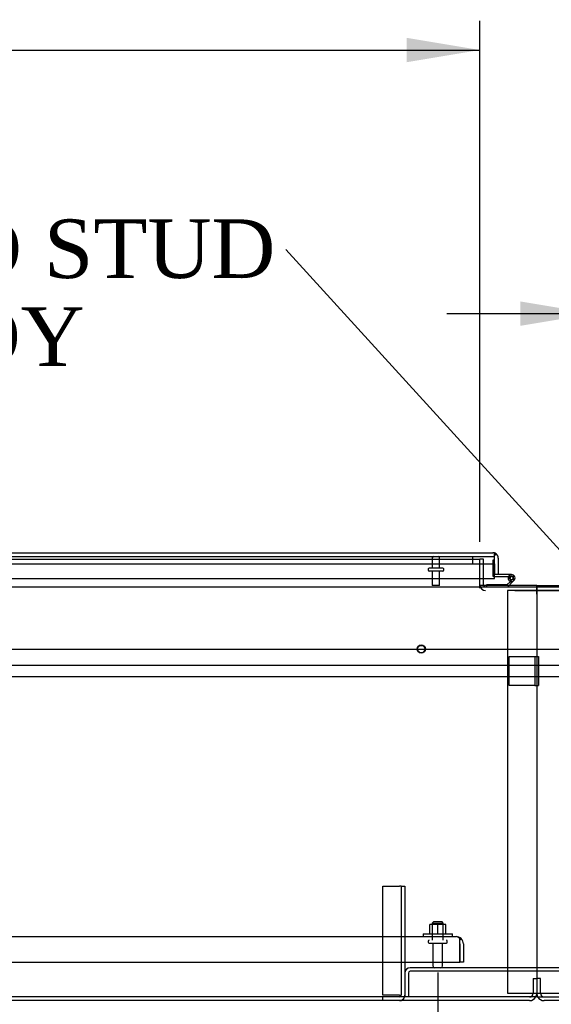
# Model space of a CAD drawing. Header units: inches. Extents: x 2 to 538, y -2 to 358.
# Tile 9 of 36: x 143 to 161, y 27 to 61. Entities that reach past the tile are written whole.
import ezdxf
from ezdxf import colors
from ezdxf.entities.mleader import LeaderData, LeaderLine
from ezdxf.enums import TextEntityAlignment as Align
from ezdxf.lldxf.tags import DXFTag
from ezdxf.math import Vec2, Vec3

# ---------------------------------------------------------------- set-up
doc = ezdxf.new("R2010")
doc.units = ezdxf.units.IN
doc.header["$MEASUREMENT"] = 0
for name, color, linetype in [('COM40146', 7, 'Continuous'), ('COM40430', 7, 'Continuous'), ('COM52831', 7, 'Continuous'), ('COM52839', 7, 'Continuous'), ('COM52841', 7, 'Continuous'), ('COM52850', 7, 'Continuous'), ('COM53516', 7, 'Continuous'), ('COM53520', 7, 'Continuous'), ('COM54578-80', 7, 'Continuous'), ('COM71127-2', 7, 'Continuous'), ('COM71130-1', 7, 'Continuous'), ('COM71132-1', 7, 'Continuous'), ('COM71133-1', 7, 'Continuous'), ('Default', 7, 'Continuous'), ('GSK11033', 7, 'Continuous'), ('NTS166105', 7, 'Continuous'), ('STD21878', 7, 'Continuous'), ('STD26093', 7, 'Continuous'), ('STD26094', 7, 'Continuous'), ('WAF25059', 7, 'Continuous')]:
    doc.layers.add(name, color=color, linetype=linetype)
doc.styles.add('SEACAD_Times_New_Roman', font='times.ttf')
tags = doc.linetypes.add('CENTER2', pattern=[1.125, 0.75, -0.125, 0.125, -0.125]).pattern_tags.tags
tags[10:11] = [DXFTag(74, 4), DXFTag(75, 0), DXFTag(340, '0'), DXFTag(46, 0.0), DXFTag(50, 0.0), DXFTag(44, 0.0), DXFTag(45, 0.0)]
tags[8:9] = [DXFTag(74, 4), DXFTag(75, 0), DXFTag(340, '0'), DXFTag(46, 0.0), DXFTag(50, 0.0), DXFTag(44, 0.0), DXFTag(45, 0.0)]
tags[6:7] = [DXFTag(74, 4), DXFTag(75, 0), DXFTag(340, '0'), DXFTag(46, 0.0), DXFTag(50, 0.0), DXFTag(44, 0.0), DXFTag(45, 0.0)]
tags[4:5] = [DXFTag(74, 4), DXFTag(75, 0), DXFTag(340, '0'), DXFTag(46, 0.0), DXFTag(50, 0.0), DXFTag(44, 0.0), DXFTag(45, 0.0)]
tags = doc.linetypes.add('HIDDEN2', pattern=[0.1875, 0.125, -0.0625]).pattern_tags.tags
tags[6:7] = [DXFTag(74, 4), DXFTag(75, 0), DXFTag(340, '0'), DXFTag(46, 0.0), DXFTag(50, 0.0), DXFTag(44, 0.0), DXFTag(45, 0.0)]
tags[4:5] = [DXFTag(74, 4), DXFTag(75, 0), DXFTag(340, '0'), DXFTag(46, 0.0), DXFTag(50, 0.0), DXFTag(44, 0.0), DXFTag(45, 0.0)]
doc.dimstyles.new('HAMMOND_(STH_-_540x360)', dxfattribs={"dimtxt": 2, "dimasz": 2.5, "dimexe": 1, "dimexo": 1, "dimgap": 0.5, "dimtad": 0, "dimtih": 1, "dimtoh": 1, "dimzin": 0, "dimdsep": 46, "dimtxsty": 'SEACAD_Times_New_Roman', "dimblk1": '_SE_FILLED', "dimblk2": '_SE_FILLED', "dimsah": 1, "dimcen": 1, "dimadec": 0, "dimazin": 0, "dimtfac": 0.8, "dimtofl": 0, "dimtmove": 0, "dimatfit": 3, "dimfxl": 1, "dimtolj": 1, "dimtzin": 0, "dimarcsym": 0})

# ---------------------------------------------------------------- blocks, each defined once
blk = doc.blocks.new('SEANNOT_GROUP5')
at = {"layer": 'Default', "color": 7, "linetype": 'CENTER2'}
blk.add_line((88.328, 39.589), (233.34, 39.589), dxfattribs=at)
blk = doc.blocks.new('SE1')
at = {"layer": 'COM40146', "color": 7, "linetype": 'HIDDEN2'}
for p, q in [((88.584, 29.776), (158.084, 29.776)), ((158.084, 29.776), (158.084, 29.776)), ((158.084, 29.776), (158.084, 29.776)), ((158.209, 29.526), (158.209, 29.704)), ((158.209, 29.653), (158.259, 29.704)), ((158.209, 29.526), (158.209, 29.653)), ((158.209, 28.901), (158.209, 29.526)), ((158.209, 29.526), (158.209, 29.526)), ((158.209, 29.526), (158.209, 28.901)), ((158.334, 29.526), (158.334, 28.901)), ((88.459, 28.901), (158.209, 28.901)), ((158.334, 28.901), (158.209, 28.901))]:
    blk.add_line(p, q, dxfattribs=at)
for start, end in [(89.9564, 90), (45.4399, 89.8781), (0, 45.4399)]:
    blk.add_arc((158.084, 29.526), 0.25, start, end, dxfattribs=at)
blk.add_open_spline([(158.209, 29.704), (158.188, 29.726), (158.167, 29.745), (158.126, 29.769), (158.105, 29.775), (158.084, 29.776)], degree=3, knots=[0, 0, 0, 0, 0.5, 0.5, 1, 1, 1, 1], dxfattribs=at)
at = {"layer": 'COM40430', "color": 7, "linetype": 'HIDDEN2'}
for p, q in [((155.584, 31.495), (156.149, 31.495)), ((155.584, 27.774), (155.584, 31.495)), ((156.209, 31.495), (156.149, 31.495)), ((156.209, 31.495), (156.209, 27.774)), ((156.209, 31.495), (156.334, 31.495)), ((156.334, 31.495), (156.334, 27.774)), ((156.149, 27.774), (155.584, 27.774)), ((156.149, 27.774), (156.209, 27.774))]:
    blk.add_line(p, q, dxfattribs=at)
at = {"layer": 'COM40430', "color": 7, "linetype": 'Continuous'}
for p, q in [((155.584, 27.589), (155.584, 27.714)), ((156.149, 27.589), (155.584, 27.589))]:
    blk.add_line(p, q, dxfattribs=at)
at = {"layer": 'COM40430', "color": 7, "linetype": 'HIDDEN2'}
for radius, start in [(0.06, 270), (0.185, 341.0754)]:
    blk.add_arc((156.149, 27.774), radius, start, 0, dxfattribs=at)
at = {"layer": 'COM40430', "color": 7, "linetype": 'Continuous'}
blk.add_arc((156.149, 27.774), 0.185, 270, 341.0754, dxfattribs=at)
at = {"layer": 'COM52831', "color": 7, "linetype": 'HIDDEN2'}
for p, q in [((159.896, 39.339), (160.711, 39.339)), ((159.896, 38.339), (159.896, 39.339)), ((160.711, 39.339), (160.771, 39.339)), ((160.771, 39.339), (160.771, 38.339)), ((160.771, 39.339), (160.896, 39.339)), ((160.896, 39.339), (160.896, 38.339)), ((160.711, 38.339), (159.896, 38.339)), ((160.771, 38.339), (160.711, 38.339)), ((160.771, 38.339), (160.896, 38.339))]:
    blk.add_line(p, q, dxfattribs=at)
at = {"layer": 'COM52839', "color": 7, "linetype": 'HIDDEN2'}
for p, q in [((159.021, 42.651), (158.896, 42.651)), ((159.021, 42.001), (159.021, 42.651))]:
    blk.add_line(p, q, dxfattribs=at)
at = {"layer": 'COM52839', "color": 7, "linetype": 'Continuous'}
blk.add_line((159.021, 41.774), (159.021, 42.001), dxfattribs=at)
for radius, end in [(0.185, 187.1503), (0.06, 202.5687)]:
    blk.add_arc((159.081, 41.774), radius, 180, end, dxfattribs=at)
at = {"layer": 'COM52839', "color": 7, "linetype": 'HIDDEN2'}
for radius, start in [(0.185, 187.1503), (0.06, 202.5687)]:
    blk.add_arc((159.081, 41.774), radius, start, 270, dxfattribs=at)
at = {"layer": 'COM52841', "color": 7, "linetype": 'HIDDEN2'}
for p, q in [((165.149, 28.714), (156.519, 28.714)), ((165.149, 28.589), (156.519, 28.589)), ((156.459, 28.529), (156.459, 27.714)), ((156.334, 27.774), (156.334, 27.714))]:
    blk.add_line(p, q, dxfattribs=at)
for radius in [0.185, 0.06]:
    blk.add_arc((156.519, 28.529), radius, 90, 180, dxfattribs=at)
at = {"layer": 'COM52850', "color": 7, "linetype": 'HIDDEN2'}
for p, q in [((161.834, 41.589), (159.834, 41.589)), ((159.834, 41.589), (159.834, 27.839)), ((159.834, 27.839), (161.834, 27.839))]:
    blk.add_line(p, q, dxfattribs=at)
at = {"layer": 'COM53516', "color": 7, "linetype": 'Continuous'}
for p, q in [((123.456, 42.876), (159.336, 42.876)), ((159.336, 42.876), (159.337, 42.876)), ((159.337, 42.876), (159.337, 42.876)), ((159.337, 42.876), (159.337, 42.876)), ((159.396, 42.691), (159.396, 42.84)), ((159.397, 42.691), (159.396, 42.691)), ((159.396, 42.001), (159.396, 42.691)), ((159.397, 42.773), (159.446, 42.84)), ((159.397, 42.691), (159.397, 42.773)), ((159.521, 42.691), (159.521, 42.129)), ((159.396, 42.501), (159.396, 42.129)), ((159.521, 42.129), (159.396, 42.129)), ((123.456, 42.001), (159.396, 42.001))]:
    blk.add_line(p, q, dxfattribs=at)
for start, end in [(89.9411, 90), (53.806, 89.8792), (0, 53.806)]:
    blk.add_arc((159.336, 42.691), 0.185, start, end, dxfattribs=at)
blk.add_open_spline([(159.396, 42.84), (159.386, 42.851), (159.376, 42.86), (159.362, 42.869), (159.357, 42.872), (159.347, 42.875), (159.342, 42.876), (159.337, 42.876)], degree=3, knots=[0, 0, 0, 0, 0.5, 0.5, 0.75, 0.75, 1, 1, 1, 1], dxfattribs=at)
at = {"layer": 'COM53520', "color": 7, "linetype": 'HIDDEN2'}
for p, q in [((232.146, 39.026), (126.146, 39.026)), ((126.146, 38.651), (232.146, 38.651))]:
    blk.add_line(p, q, dxfattribs=at)
at = {"layer": 'COM54578-80', "color": 7, "linetype": 'HIDDEN2'}
for p, q in [((159.334, 42.616), (159.334, 42.092)), ((159.396, 42.616), (159.334, 42.616)), ((159.359, 42.067), (159.396, 42.067)), ((159.859, 42.012), (159.921, 42.012)), ((159.922, 42.017), (159.914, 42.017)), ((159.938, 42.067), (159.976, 42.067)), ((160.013, 41.97), (159.942, 41.9))]:
    blk.add_line(p, q, dxfattribs=at)
at = {"layer": 'COM54578-80', "color": 7, "linetype": 'Continuous'}
for p, q in [((159.396, 42.067), (159.938, 42.067)), ((159.976, 42.129), (159.521, 42.129)), ((159.914, 42.017), (159.86, 42.022)), ((159.914, 42.024), (159.914, 41.999)), ((159.989, 42.074), (159.964, 42.074)), ((160.039, 41.999), (160.039, 42.024)), ((159.124, 41.776), (159.124, 41.714)), ((159.818, 41.776), (159.124, 41.776)), ((159.928, 41.886), (159.818, 41.776)), ((159.844, 41.714), (160.011, 41.881)), ((159.942, 41.9), (159.928, 41.886)), ((159.964, 41.949), (159.989, 41.949)), ((160.011, 41.881), (160.055, 41.925))]:
    blk.add_line(p, q, dxfattribs=at)
at = {"layer": 'COM54578-80', "color": 7, "linetype": 'HIDDEN2'}
for centre, radius, start, end in [((159.359, 42.092), 0.025, 180, 270), ((159.976, 42.012), 0.117, 90, 151.9602), ((159.976, 42.012), 0.055, 174.7841, 90), ((159.976, 42.012), 0.055, 90, 174.7841)]:
    blk.add_arc(centre, radius, start, end, dxfattribs=at)
at = {"layer": 'COM54578-80', "color": 7, "linetype": 'Continuous'}
for centre, radius, start, end in [((159.976, 42.012), 0.117, 174.7841, 90), ((159.976, 42.012), 0.117, 151.9602, 174.7841), ((159.964, 42.024), 0.05, 90, 180), ((159.989, 42.024), 0.05, 0, 90), ((159.964, 41.999), 0.05, 180, 270), ((159.976, 42.012), 0.135, 248.9858, 284.9706), ((159.989, 41.999), 0.05, 270, 0)]:
    blk.add_arc(centre, radius, start, end, dxfattribs=at)
at = {"layer": 'COM71127-2', "color": 7, "linetype": 'HIDDEN2'}
for p, q in [((160.709, 28.339), (160.709, 27.839)), ((160.709, 28.339), (160.834, 28.339)), ((160.959, 28.339), (160.834, 28.339)), ((160.959, 27.839), (160.959, 28.339))]:
    blk.add_line(p, q, dxfattribs=at)
at = {"layer": 'COM71127-2', "color": 7, "linetype": 'Continuous'}
for p, q in [((160.584, 27.589), (102.084, 27.589)), ((219.584, 27.589), (161.084, 27.589))]:
    blk.add_line(p, q, dxfattribs=at)
at = {"layer": 'COM71127-2', "color": 7, "linetype": 'HIDDEN2'}
for centre, radius, start, end in [((160.584, 27.839), 0.125, 270, 0), ((160.584, 27.839), 0.25, 330, 0), ((161.084, 27.839), 0.25, 180, 210), ((161.084, 27.839), 0.125, 180, 270)]:
    blk.add_arc(centre, radius, start, end, dxfattribs=at)
at = {"layer": 'COM71127-2', "color": 7, "linetype": 'Continuous'}
for centre, start, end in [((160.584, 27.839), 270, 330), ((161.084, 27.839), 210, 270)]:
    blk.add_arc(centre, 0.25, start, end, dxfattribs=at)
at = {"layer": 'COM71130-1', "color": 7, "linetype": 'HIDDEN2'}
for p, q in [((158.896, 41.839), (158.896, 42.651)), ((158.896, 41.662), (158.896, 41.839)), ((160.834, 41.751), (160.834, 41.662)), ((158.896, 41.662), (158.896, 41.662)), ((160.834, 41.589), (160.834, 41.662)), ((160.834, 41.464), (160.834, 41.589))]:
    blk.add_line(p, q, dxfattribs=at)
blk.add_arc((160.849, 41.464), 0.015, 180, 180.5871, dxfattribs=at)
at = {"layer": 'COM71132-1', "color": 7, "linetype": 'HIDDEN2'}
for p, q in [((88.146, 42.651), (158.896, 42.651)), ((158.896, 42.001), (158.896, 42.651)), ((159.881, 41.751), (159.124, 41.751))]:
    blk.add_line(p, q, dxfattribs=at)
at = {"layer": 'COM71132-1', "color": 7, "linetype": 'Continuous'}
for p, q in [((88.146, 41.714), (160.834, 41.714)), ((158.896, 41.839), (158.896, 42.001)), ((158.896, 41.751), (158.896, 41.839)), ((159.124, 41.751), (158.896, 41.751)), ((160.834, 41.751), (159.881, 41.751)), ((160.834, 41.714), (160.834, 41.751)), ((160.834, 41.714), (160.834, 41.464)), ((160.834, 41.464), (160.834, 27.714)), ((160.834, 27.714), (86.396, 27.714))]:
    blk.add_line(p, q, dxfattribs=at)
at = {"layer": 'COM71133-1', "color": 7, "linetype": 'Continuous'}
for p, q in [((160.834, 41.714), (160.834, 41.751)), ((160.834, 41.751), (161.787, 41.751)), ((160.834, 41.464), (160.834, 41.714)), ((160.834, 41.714), (233.521, 41.714)), ((160.834, 41.464), (160.834, 27.714)), ((160.834, 27.714), (235.271, 27.714))]:
    blk.add_line(p, q, dxfattribs=at)
at = {"layer": 'GSK11033', "color": 7, "linetype": 'HIDDEN2'}
for p, q in [((123.615, 42.751), (159.396, 42.751)), ((158.646, 42.751), (158.646, 42.501)), ((123.615, 42.501), (159.396, 42.501))]:
    blk.add_line(p, q, dxfattribs=at)
at = {"layer": 'GSK11033', "color": 7, "linetype": 'Continuous'}
for p, q in [((159.396, 42.751), (159.396, 42.751)), ((159.396, 42.501), (159.396, 42.751)), ((159.396, 42.501), (159.396, 42.501))]:
    blk.add_line(p, q, dxfattribs=at)
at = {"layer": 'NTS166105', "color": 7, "linetype": 'HIDDEN2'}
for p, q in [((157.457, 30.192), (157.185, 30.192)), ((157.185, 29.872), (157.185, 30.192)), ((157.735, 30.192), (157.457, 30.192)), ((157.457, 29.872), (157.457, 30.192)), ((157.735, 29.872), (157.735, 30.192))]:
    blk.add_line(p, q, dxfattribs=at)
at = {"layer": 'STD21878', "color": 7, "linetype": 'HIDDEN2'}
for radius in [0.141, 0.125]:
    blk.add_circle((156.896, 39.589), radius, dxfattribs=at)
at = {"layer": 'STD26093', "color": 7, "linetype": 'HIDDEN2'}
for p, q in [((157.271, 42.705), (157.271, 42.351)), ((157.521, 42.351), (157.521, 42.705)), ((157.631, 42.351), (157.161, 42.351)), ((157.131, 42.321), (157.131, 42.281)), ((157.631, 42.251), (157.161, 42.251)), ((157.271, 42.251), (157.271, 41.751)), ((157.521, 41.751), (157.521, 42.251)), ((157.661, 42.281), (157.661, 42.321)), ((157.521, 41.751), (157.271, 41.751))]:
    blk.add_line(p, q, dxfattribs=at)
for centre, radius, start, end in [((157.317, 42.705), 0.046, 90, 180), ((157.475, 42.705), 0.046, 0, 90), ((157.161, 42.321), 0.03, 90, 180), ((157.631, 42.321), 0.03, 0, 90), ((157.161, 42.281), 0.03, 180, 270), ((157.631, 42.281), 0.03, 270, 0)]:
    blk.add_arc(centre, radius, start, end, dxfattribs=at)
at = {"layer": 'STD26094', "color": 7, "linetype": 'HIDDEN2'}
for p, q in [((157.309, 30.276), (157.271, 30.238)), ((157.609, 30.276), (157.309, 30.276)), ((157.646, 30.238), (157.609, 30.276)), ((157.271, 30.238), (157.646, 30.238)), ((157.271, 30.238), (157.271, 29.651)), ((157.646, 29.651), (157.646, 30.238)), ((157.134, 29.621), (157.134, 29.581)), ((157.784, 29.581), (157.784, 29.621)), ((157.164, 29.551), (157.754, 29.551)), ((157.294, 29.551), (157.294, 28.774)), ((157.624, 28.774), (157.624, 29.551))]:
    blk.add_line(p, q, dxfattribs=at)
for centre, radius, start, end in [((157.164, 29.621), 0.03, 90, 180), ((157.164, 29.581), 0.03, 180, 270), ((157.754, 29.621), 0.03, 0, 90), ((157.754, 29.581), 0.03, 270, 0), ((157.354, 28.774), 0.06, 180, 270), ((157.564, 28.774), 0.06, 270, 0)]:
    blk.add_arc(centre, radius, start, end, dxfattribs=at)
at = {"layer": 'WAF25059', "color": 7, "linetype": 'HIDDEN2'}
for p, q in [((156.959, 29.872), (157.959, 29.872)), ((156.959, 29.872), (156.959, 29.776)), ((157.959, 29.776), (157.959, 29.872))]:
    blk.add_line(p, q, dxfattribs=at)
blk = doc.blocks.new('DMBLK3502')
at = {"layer": 'Default', "linetype": 'Continuous'}
for points in [[(125.834, 22.648), (125.834, 23.482), (123.334, 23.065)], [(154.959, 22.648), (157.459, 23.065), (154.959, 23.482)]]:
    blk.add_hatch(color=7, dxfattribs=at).paths.add_polyline_path(points)
at = {"layer": 'Default', "color": 7, "linetype": 'Continuous'}
for p, q in [((123.334, 28.551), (123.334, 22.065)), ((157.459, 28.551), (157.459, 22.065)), ((136.284, 23.065), (123.334, 23.065)), ((157.459, 23.065), (144.509, 23.065))]:
    blk.add_line(p, q, dxfattribs=at)
at = {"layer": 'Default', "color": 7, "linetype": 'Continuous', "style": 'SEACAD_Times_New_Roman'}
blk.add_text('34.13', height=2, dxfattribs=at).set_placement((136.984, 24.065), align=Align.TOP_LEFT)
blk = doc.blocks.new('_SE_FILLED')
at = {"color": 0}
blk.add_line((0, 0), (-1, 0), dxfattribs=at)
blk.add_solid([(0, 0), (-1, -0.1665), (-1, 0.1665), (0, 0)], dxfattribs=at)
blk = doc.blocks.new('DMBLK3504')
at = {"layer": 'Default', "linetype": 'Continuous'}
for points in [[(160.271, 51.452), (160.271, 50.618), (162.771, 51.035)], [(167.271, 51.452), (164.771, 51.035), (167.271, 50.618)]]:
    blk.add_hatch(color=7, dxfattribs=at).paths.add_polyline_path(points)
at = {"layer": 'Default', "color": 7, "linetype": 'Continuous'}
for p, q in [((162.771, 43.245), (162.771, 52.035)), ((164.771, 40.589), (164.771, 52.035)), ((157.771, 51.035), (162.771, 51.035)), ((164.771, 51.035), (168.018, 51.035)), ((168.018, 51.035), (169.018, 51.035))]:
    blk.add_line(p, q, dxfattribs=at)
at = {"layer": 'Default', "color": 7, "linetype": 'Continuous', "style": 'SEACAD_Times_New_Roman'}
for s, p in [('I/S', (176.568, 52.035)), ('2.00', (169.86, 52.035)), ('TYP', (169.718, 49.035))]:
    blk.add_text(s, height=2, dxfattribs=at).set_placement(p, align=Align.TOP_LEFT)
blk = doc.blocks.new('DMBLK3506')
at = {"layer": 'Default', "linetype": 'Continuous'}
for points in [[(90.646, 60.448), (88.146, 60.031), (90.646, 59.614)], [(156.396, 60.448), (156.396, 59.614), (158.896, 60.031)]]:
    blk.add_hatch(color=7, dxfattribs=at).paths.add_polyline_path(points)
at = {"layer": 'Default', "color": 7, "linetype": 'Continuous'}
for p, q in [((88.146, 43.245), (88.146, 61.031)), ((158.896, 43.245), (158.896, 61.031)), ((88.146, 60.031), (118.627, 60.031)), ((128.416, 60.031), (158.896, 60.031))]:
    blk.add_line(p, q, dxfattribs=at)
at = {"layer": 'Default', "color": 7, "linetype": 'Continuous', "style": 'SEACAD_Times_New_Roman'}
for s, p in [('70.75', (120.109, 61.031)), ('DOOR', (119.327, 58.031))]:
    blk.add_text(s, height=2, dxfattribs=at).set_placement(p, align=Align.TOP_LEFT)
blk = doc.blocks.new('DMBLK3518')
at = {"layer": 'Default', "linetype": 'Continuous'}
for points in [[(180.517, 42.089), (179.684, 42.089), (180.1, 39.589)], [(180.517, 39.089), (180.1, 41.589), (179.684, 39.089)]]:
    blk.add_hatch(color=7, dxfattribs=at).paths.add_polyline_path(points)
at = {"layer": 'Default', "color": 7, "linetype": 'Continuous'}
for p, q in [((180.1, 48.522), (181.1, 48.522)), ((180.1, 48.522), (180.1, 39.589)), ((160.081, 41.589), (181.1, 41.589)), ((165.771, 39.589), (181.1, 39.589))]:
    blk.add_line(p, q, dxfattribs=at)
at = {"layer": 'Default', "color": 7, "linetype": 'Continuous', "style": 'SEACAD_Times_New_Roman'}
for s, p in [('2.00', (181.943, 49.522)), ('I/S', (188.651, 49.522)), ('TYP', (181.8, 46.522))]:
    blk.add_text(s, height=2, dxfattribs=at).set_placement(p, align=Align.TOP_LEFT)

msp = doc.modelspace()

# ---------------------------------------------------------------- block references
at = {"layer": 'Default'}
for name in ['SE1', 'SEANNOT_GROUP5']:
    msp.add_blockref(name, (0, 0), dxfattribs=at)

# ---------------------------------------------------------------- dimensions: what is measured, and where the dimension line sits
at = {"layer": 'Default', "color": 7, "linetype": 'Continuous'}
dim = msp.add_linear_dim(base=(88.146, 60.031), p1=(88.146, 42.245), p2=(158.896, 42.245), angle=0, text='\\A1;<>\\PDOOR', dimstyle='HAMMOND_(STH_-_540x360)', dxfattribs=at)
dim.commit()
dim.dimension.update_dxf_attribs({"geometry": 'DMBLK3506', "text_midpoint": (123.521, 60.031), "dimtype": 161})
dim = msp.add_linear_dim(base=(164.771, 51.035), p1=(162.771, 42.245), p2=(164.771, 39.589), text='\\A1;<> I/S\\PTYP', dimstyle='HAMMOND_(STH_-_540x360)', override={"dimtmove": 1}, dxfattribs=at)
dim.commit()
dim.dimension.update_dxf_attribs({"geometry": 'DMBLK3504', "text_midpoint": (169.018, 51.035), "dimtype": 160})
dim = msp.add_linear_dim(base=(180.1, 39.589), p1=(159.081, 41.589), p2=(164.771, 39.589), angle=90, text='\\A1;<> I/S\\PTYP', dimstyle='HAMMOND_(STH_-_540x360)', override={"dimtmove": 1}, dxfattribs=at)
dim.commit()
dim.dimension.update_dxf_attribs({"geometry": 'DMBLK3518', "text_midpoint": (181.1, 48.522), "dimtype": 160})
dim = msp.add_linear_dim(base=(123.333947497, 23.064899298), p1=(157.458947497, 29.550539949), p2=(123.333947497, 29.550539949), text='\\A1;<>', dimstyle='HAMMOND_(STH_-_540x360)', dxfattribs=at)
dim.commit()
dim.dimension.update_dxf_attribs({"geometry": 'DMBLK3502', "text_midpoint": (140.396447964, 23.064899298), "dimtype": 160})

# ---------------------------------------------------------------- leaders
ml = msp.add_multileader_mtext('Standard', dxfattribs=at)
ml.set_content('{\\pxsm0.9;\\fTimes New Roman|b0||i0||c0|p34;\\W1.;GROUND STUD\\PBODY\\P}', color=7)
ml.set_leader_properties()
ml.build(insert=Vec2(0, 0))
ml.multileader.update_dxf_attribs({"dogleg_length": 0, "arrow_head_size": 2.5})
ctx = ml.context
ctx.base_point, ctx.char_height, ctx.arrow_head_size, ctx.landing_gap_size = Vec3(130.608, 52.319), 2, 2.5, 0.7
ctx.text_align_type = 1
notes = []
notes.append((ctx, [(0, (1, 1, 0), (152.279, 53.229), (-1, 0), 0, [(0, [(164.638, 39.633)], 0, [])])]))
ctx.mtext.insert, ctx.mtext.alignment = Vec3(141.138, 54.251), 2
for ctx, leaders in notes:
    for number, flags, end, landing, length, lines in leaders:
        leader = LeaderData()
        leader.index, (leader.has_last_leader_line, leader.has_dogleg_vector, leader.attachment_direction) = number, flags
        leader.last_leader_point, leader.dogleg_vector, leader.dogleg_length = Vec3(end), Vec3(landing), length
        for number, points, colour, breaks in lines:
            line = LeaderLine()
            line.index, line.vertices, line.color, line.breaks = number, Vec3.list(points), colors.encode_raw_color(colour), breaks
            leader.lines.append(line)
        ctx.leaders.append(leader)

doc.saveas('drawing.dxf')
